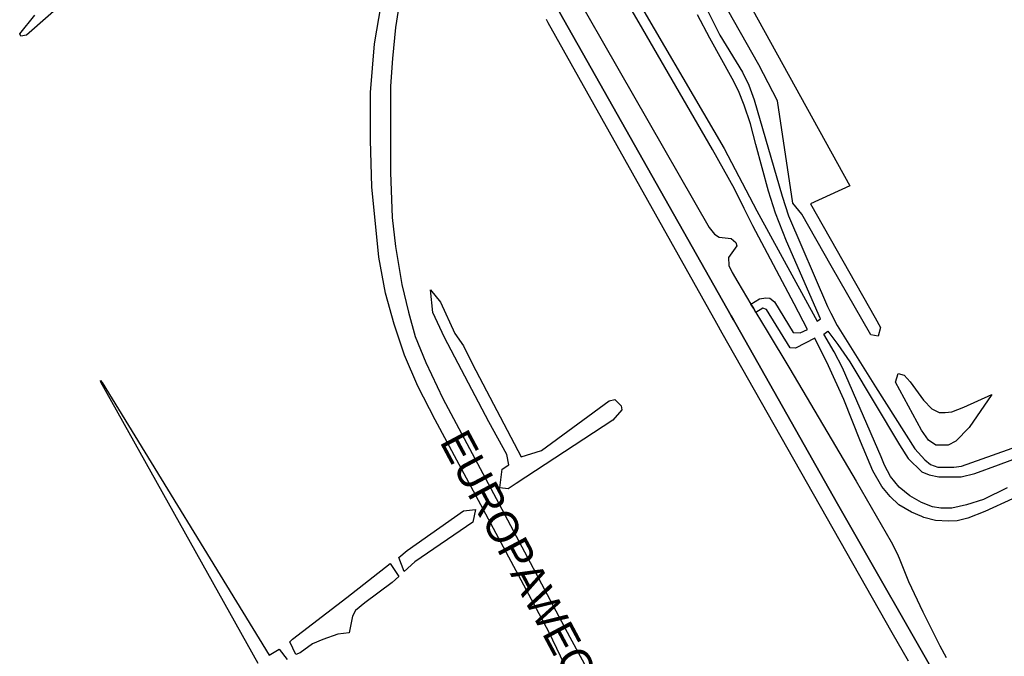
# Model space of a CAD drawing. Header units: metres. Extents: x 89872 to 99175, y 455036 to 468911.
# Tile 52 of 196: x 93264 to 93734, y 461181 to 461485. Entities that reach past the tile are written whole.
import ezdxf
from ezdxf.enums import TextEntityAlignment as Align

# ---------------------------------------------------------------- set-up
doc = ezdxf.new("R2010")
doc.units = ezdxf.units.M
doc.layers.add('Straatnamen doorgaand', color=7, linetype='Continuous')
doc.layers.add('Wegdeel doorgaand', color=1, linetype='Continuous')
doc.layers.add('Waterdeel', color=7, linetype='Continuous', true_color=0x00aaff)
doc.layers.add('Wegdeel', color=7, linetype='Continuous', true_color=0x9a9a9a)

msp = doc.modelspace()

# ---------------------------------------------------------------- linework, layer by layer
at = {"layer": 'Waterdeel', "lineweight": -3}
for p, q in [((93603.12, 461508.61), (93660.1, 461405.16)), ((93616.8, 461463.03), (93599.22, 461493.85)), ((93625.7, 461445.87), (93616.8, 461463.03)), ((93632.97, 461396.92), (93625.7, 461445.87)), ((93660.1, 461405.16), (93641.32, 461396.59)), ((93637.31, 461391.71), (93632.97, 461396.92)), ((93641.32, 461396.59), (93672.16, 461342.12)), ((93651.2, 461366.95), (93637.31, 461391.71)), ((93670.19, 461334.06), (93651.2, 461366.95)), ((93461.19, 461344.8), (93460.11, 461355.64)), ((93460.11, 461355.64), (93464.77, 461349.69)), ((93464.77, 461349.69), (93471.62, 461334.68)), ((93466.73, 461332.73), (93461.19, 461344.8)), ((93672.16, 461342.12), (93674.75, 461337.54)), ((93471.62, 461334.68), (93475.86, 461328.81)), ((93674.75, 461337.54), (93673.66, 461333.41)), ((93487.92, 461292.6), (93466.73, 461332.73)), ((93673.66, 461333.41), (93670.19, 461334.06)), ((93475.86, 461328.81), (93480.1, 461320.01)), ((93480.1, 461320.01), (93503.34, 461275.73)), ((93681.91, 461311.49), (93683.22, 461315.61)), ((93683.22, 461315.61), (93686.04, 461314.74)), ((93302.68, 461311.39), (93302.56, 461312.28)), ((93302.56, 461312.28), (93303.35, 461311.3)), ((93377.76, 461177.08), (93302.68, 461311.39)), ((93303.35, 461311.3), (93383.04, 461181.16)), ((93694.29, 461288.47), (93681.91, 461311.49)), ((93686.04, 461314.74), (93688.86, 461311.7)), ((93688.86, 461311.7), (93695.37, 461302.8)), ((93513.02, 461278.9), (93545.29, 461302.61)), ((93545.29, 461302.61), (93548.08, 461303.21)), ((93548.08, 461303.21), (93551.07, 461300.22)), ((93695.37, 461302.8), (93699.28, 461298.68)), ((93714.47, 461299.54), (93727.93, 461305.62)), ((93727.93, 461305.62), (93717.08, 461289.78)), ((93551.27, 461298.23), (93547.08, 461293.25)), ((93551.07, 461300.22), (93551.27, 461298.23)), ((93699.28, 461298.68), (93702.75, 461296.94)), ((93702.75, 461296.94), (93705.57, 461296.94)), ((93705.57, 461296.94), (93708.83, 461297.37)), ((93708.83, 461297.37), (93714.47, 461299.54)), ((93496.4, 461276.95), (93487.92, 461292.6)), ((93547.08, 461293.25), (93500.98, 461263.12)), ((93697.76, 461283.7), (93694.29, 461288.47)), ((93717.08, 461289.78), (93710.78, 461283.26)), ((93701.23, 461281.31), (93697.76, 461283.7)), ((93710.78, 461283.26), (93707.09, 461281.31)), ((93503.34, 461275.73), (93513.02, 461278.9)), ((93707.09, 461281.31), (93701.23, 461281.31)), ((93497.44, 461271.95), (93496.4, 461276.95)), ((93493.1, 461260.97), (93494.29, 461269.94)), ((93494.29, 461269.94), (93497.44, 461271.95)), ((93497.08, 461260.57), (93493.1, 461260.97)), ((93500.98, 461263.12), (93497.08, 461260.57)), ((93448.86, 461231.15), (93475.77, 461250.01)), ((93475.77, 461250.01), (93481.55, 461250.61)), ((93481.55, 461250.61), (93480.25, 461244.53)), ((93480.25, 461244.53), (93452.56, 461225.6)), ((93444.9, 461227.79), (93448.86, 461231.15)), ((93447.51, 461221), (93444.9, 461227.79)), ((93420.12, 461208.61), (93440.87, 461224.89)), ((93440.87, 461224.89), (93444.89, 461218.63)), ((93452.56, 461225.6), (93447.51, 461221)), ((93444.89, 461218.63), (93441.71, 461215.74)), ((93441.71, 461215.74), (93428.66, 461206.07)), ((93394.19, 461188.74), (93420.12, 461208.61)), ((93428.66, 461206.07), (93424.28, 461202.49)), ((93422.88, 461199.7), (93421.24, 461191.69)), ((93424.28, 461202.49), (93422.88, 461199.7)), ((93392.85, 461187.42), (93394.19, 461188.74)), ((93415.91, 461191.13), (93408.74, 461188.54)), ((93421.24, 461191.69), (93415.91, 461191.13)), ((93383.04, 461181.16), (93387.77, 461183.94)), ((93387.77, 461183.94), (93391.66, 461179.01)), ((93395.85, 461181.33), (93392.85, 461187.42)), ((93403.76, 461186.54), (93397.78, 461182.16)), ((93408.74, 461188.54), (93403.76, 461186.54)), ((93397.78, 461182.16), (93395.85, 461181.33))]:
    msp.add_line(p, q, dxfattribs=at)
for points in [[(93706.22, 461162.33), (93654.2, 461253.42), (93605.93, 461338.97), (93604.66, 461341.2), (93603.54, 461343.2), (93505.08, 461517.56)], [(93520.87, 461511.58), (93593.06, 461385.39), (93595.56, 461382.22), (93597.73, 461380.73), (93603.55, 461380.06), (93605.72, 461378.23), (93606.22, 461376.56), (93602.22, 461371.06), (93602.39, 461367.23), (93603.97, 461363.82), (93606.71, 461359.24), (93612.97, 461348.78), (93614.2, 461346.73), (93615.36, 461344.78), (93620.68, 461335.89), (93631.53, 461317.76), (93663.09, 461264.2), (93679.91, 461235.21), (93682.91, 461229.38), (93683.97, 461226.69), (93688.07, 461216.22), (93694.93, 461201.78), (93703.14, 461185.49), (93706.14, 461179.99)], [(93289.16, 461496.67), (93267.31, 461477.23), (93264.62, 461476.65), (93264.02, 461477.81), (93271.2, 461486.8)]]:
    msp.add_lwpolyline(points, dxfattribs=at)
at = {"layer": 'Wegdeel'}
for points in [[(93737.81, 461255.73), (93724.56, 461249.65), (93716.39, 461246.46), (93711.41, 461245.27), (93707.23, 461245.07), (93701.05, 461245.47), (93695.48, 461246.86), (93694.55, 461247.26), (93689.5, 461249.45), (93683.52, 461252.84), (93679.34, 461256.83), (93675.35, 461261.61), (93671.17, 461269.18), (93665.2, 461283.13), (93657.33, 461303.16), (93649.96, 461319.3), (93643.38, 461332.45), (93634.18, 461327.73), (93631.66, 461327.83), (93620.45, 461346.13), (93618.69, 461346.84), (93615.36, 461344.78), (93614.2, 461346.73), (93612.97, 461348.78), (93617.11, 461351.23), (93620.09, 461351.76), (93622.03, 461351.58), (93624.13, 461349.82), (93633.1, 461335.24), (93636.43, 461335.06), (93639.95, 461336.64), (93633.62, 461348.95), (93613.86, 461386.12), (93609.74, 461394.43), (93605.07, 461403.87), (93594.62, 461422.59), (93561.39, 461479.97), (93545.13, 461508.12)], [(93552, 461505.63), (93600.14, 461423.03), (93615.78, 461393.33), (93644.6, 461340.6), (93646.18, 461341.65), (93629.92, 461378.83), (93624.65, 461392.18), (93621.31, 461402.73), (93615.25, 461424.96), (93612.79, 461434.8), (93609.8, 461443.77), (93606.99, 461450.62), (93604.01, 461456.42), (93593.42, 461475.68), (93587.4, 461486.92)], [(93592.49, 461488.37), (93598.16, 461477.2), (93608.88, 461459.52), (93611.99, 461453.29), (93614.55, 461446.33), (93627.83, 461400.27), (93630.94, 461390.92), (93649.53, 461347.6), (93651.12, 461344.45), (93654.18, 461338.52), (93672.33, 461309.23), (93691.1, 461279.65), (93695.86, 461274.33), (93698.6, 461272.14), (93702.09, 461270.85), (93709.78, 461270.85), (93713.44, 461271.4), (93745.21, 461282.67)], [(93735.26, 461261.06), (93723.86, 461255.49), (93715.78, 461252.87), (93708.79, 461251.34), (93703.56, 461251.34), (93699.63, 461252), (93694.39, 461253.97), (93688.71, 461257.24), (93683.7, 461261.39), (93679.55, 461266.41), (93676.71, 461271.87), (93675.02, 461275.73), (93656.63, 461318.37), (93652.7, 461326.01), (93647.68, 461334.31), (93649.65, 461335.84), (93654.45, 461329.51), (93660.12, 461321.21), (93683.86, 461281.47), (93687.95, 461275.03), (93694.5, 461268.7), (93697.99, 461267.17), (93702.58, 461266.3), (93713.27, 461266.3), (93719.82, 461267.83), (93731.13, 461272.01), (93767.95, 461285.62)]]:
    msp.add_lwpolyline(points, dxfattribs=at)
at = {"layer": 'Wegdeel doorgaand'}
for points in [[(93505.08, 461517.56), (93603.54, 461343.2), (93604.66, 461341.2), (93605.93, 461338.97), (93654.2, 461253.42), (93706.22, 461162.33)], [(93445.46, 461494.21), (93443.37, 461480.86), (93441.97, 461465.99), (93441.01, 461452.79), (93440.92, 461411.6), (93441.8, 461390.08), (93443.37, 461376.27), (93446.34, 461358.08), (93449.58, 461344.87), (93452.73, 461333.33), (93457.8, 461320.91), (93466.01, 461303.59), (93490.05, 461258.23), (93526.51, 461189.73), (93535.52, 461173.34)], [(93527.45, 461169.27), (93516.74, 461191.91), (93484.06, 461252.87), (93462.31, 461293.45), (93453.95, 461309.54), (93447.66, 461324.41), (93442.76, 461339.1), (93438.57, 461353.97), (93435.42, 461371.11), (93432.01, 461404.78), (93431.49, 461426.99), (93431.4, 461449.81), (93433.32, 461473.08), (93436.46, 461491.7)], [(93688.07, 461178.19), (93680.39, 461191.77), (93599.21, 461334.88), (93596.63, 461339.49), (93516.2, 461483.14), (93515.34, 461484.67)]]:
    msp.add_lwpolyline(points, dxfattribs=at)

# ---------------------------------------------------------------- texts
at = {"layer": 'Straatnamen doorgaand'}
msp.add_text('EUROPAWEG', height=15, rotation=298.1041, dxfattribs=at).set_placement((93502.05, 461228.09), align=Align.MIDDLE_CENTER)

doc.saveas('drawing.dxf')
